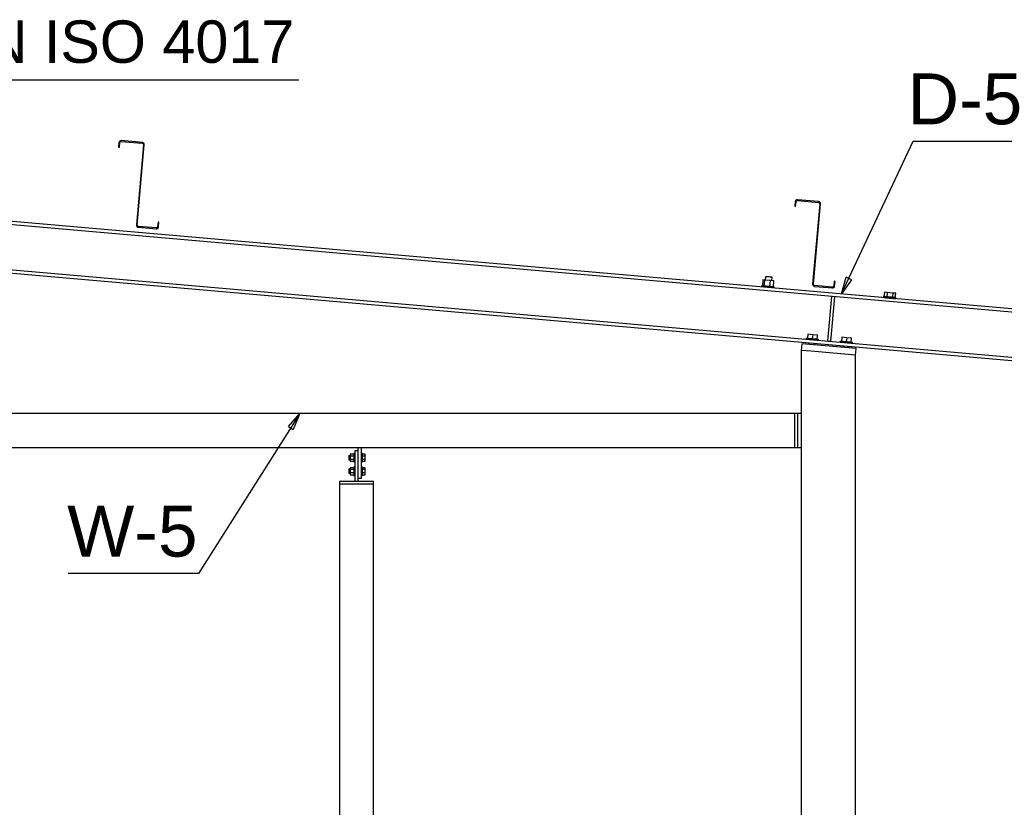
# Paper-space layout 'A0 Advance Steel' of a CAD drawing. Header units: millimetres. Extents: x -21 to 1320, y -7 to 928.
# Tile 84 of 134: x 809 to 867, y 350 to 397. Entities that reach past the tile are written whole.
import ezdxf

# ---------------------------------------------------------------- set-up
doc = ezdxf.new("R2010")
doc.units = ezdxf.units.MM
doc.layers.get('0').update_dxf_attribs({"linetype": 'CONTINUOUS'})
for name, color, linetype in [('AS_Belki', 145, 'CONTINUOUS'), ('AS_Blachy', 30, 'CONTINUOUS'), ('AS_Sruby', 9, 'CONTINUOUS')]:
    doc.layers.add(name, color=color, linetype=linetype)
doc.styles.add('Arial', font='arial.ttf', dxfattribs={"height": 150})

psp = doc.layouts.new('A0 Advance Steel')

# ---------------------------------------------------------------- linework, layer by layer
at = {"color": 0, "linetype": 'ByBlock', "lineweight": -2}
for p, q in [((856.958, 380.365), (857.231, 381.341)), ((857.533, 381.2), (857.231, 381.341)), ((857.533, 381.2), (856.958, 380.365)), ((824.351, 372.552), (825.027, 373.307)), ((825.027, 373.307), (824.633, 372.373)), ((824.351, 372.552), (824.633, 372.373))]:
    psp.add_line(p, q, dxfattribs=at)
at = {"color": 7}
for points in [[(790.57, 384.286), (790.989, 392.985), (824.963, 392.985)], [(856.958, 380.365), (861.171, 389.361), (867.924, 389.361)], [(825.027, 373.307), (819.052, 363.878), (811.37, 363.878)]]:
    psp.add_lwpolyline(points, dxfattribs=at)
at = {"layer": 'AS_Belki', "linetype": 'Continuous', "ltscale": 0.25}
for p, q in [((814.385, 389.333), (814.371, 389.286)), ((814.415, 389.371), (814.385, 389.333)), ((814.458, 389.394), (814.415, 389.371)), ((814.429, 389.31), (814.447, 389.332)), ((814.447, 389.332), (814.473, 389.346)), ((814.506, 389.399), (814.458, 389.394)), ((814.473, 389.346), (814.502, 389.35)), ((814.502, 389.35), (815.747, 389.241)), ((815.752, 389.291), (814.506, 389.399)), ((814.371, 389.286), (814.347, 389.012)), ((814.347, 389.012), (814.397, 389.008)), ((814.397, 389.008), (814.421, 389.281)), ((814.421, 389.281), (814.429, 389.31)), ((815.815, 389.159), (815.401, 384.428)), ((815.451, 384.423), (815.865, 389.155)), ((815.747, 389.241), (815.775, 389.233)), ((815.798, 389.277), (815.752, 389.291)), ((815.775, 389.233), (815.798, 389.214)), ((815.836, 389.246), (815.798, 389.277)), ((815.798, 389.214), (815.812, 389.189)), ((815.812, 389.189), (815.815, 389.159)), ((815.86, 389.204), (815.836, 389.246)), ((815.865, 389.155), (815.86, 389.204)), ((924.33, 374.471), (790.57, 386.173)), ((790.57, 385.993), (924.33, 374.29)), ((854.263, 385.884), (854.232, 385.846)), ((854.306, 385.908), (854.263, 385.884)), ((854.295, 385.846), (854.321, 385.86)), ((854.354, 385.913), (854.306, 385.908)), ((854.321, 385.86), (854.35, 385.863)), ((854.35, 385.863), (855.595, 385.755)), ((855.599, 385.804), (854.354, 385.913)), ((854.219, 385.8), (854.195, 385.526)), ((854.195, 385.526), (854.244, 385.521)), ((854.232, 385.846), (854.219, 385.8)), ((854.244, 385.521), (854.268, 385.795)), ((854.268, 385.795), (854.277, 385.823)), ((854.277, 385.823), (854.295, 385.846)), ((855.663, 385.673), (855.249, 380.941)), ((855.299, 380.937), (855.713, 385.669)), ((855.595, 385.755), (855.623, 385.746)), ((855.646, 385.791), (855.599, 385.804)), ((855.623, 385.746), (855.646, 385.728)), ((855.684, 385.76), (855.646, 385.791)), ((855.646, 385.728), (855.66, 385.702)), ((855.66, 385.702), (855.663, 385.673)), ((855.708, 385.717), (855.684, 385.76)), ((855.713, 385.669), (855.708, 385.717)), ((815.401, 384.428), (815.407, 384.379)), ((815.407, 384.379), (815.43, 384.336)), ((815.43, 384.336), (815.468, 384.306)), ((815.454, 384.394), (815.451, 384.423)), ((815.468, 384.368), (815.454, 384.394)), ((815.491, 384.35), (815.468, 384.368)), ((815.468, 384.306), (815.515, 384.292)), ((815.519, 384.342), (815.491, 384.35)), ((815.515, 384.292), (816.561, 384.201)), ((816.565, 384.25), (815.519, 384.342)), ((816.561, 384.201), (816.609, 384.206)), ((816.594, 384.254), (816.565, 384.25)), ((816.62, 384.268), (816.594, 384.254)), ((816.609, 384.206), (816.652, 384.229)), ((816.638, 384.291), (816.62, 384.268)), ((816.647, 384.319), (816.638, 384.291)), ((816.671, 384.593), (816.647, 384.319)), ((816.652, 384.229), (816.683, 384.267)), ((816.72, 384.588), (816.671, 384.593)), ((816.683, 384.267), (816.696, 384.314)), ((816.696, 384.314), (816.72, 384.588)), ((924.33, 371.6), (790.57, 383.302)), ((790.57, 383.122), (924.33, 371.419)), ((855.249, 380.941), (855.254, 380.893)), ((855.254, 380.893), (855.278, 380.85)), ((855.278, 380.85), (855.316, 380.82)), ((855.302, 380.908), (855.299, 380.937)), ((855.316, 380.882), (855.302, 380.908)), ((855.339, 380.864), (855.316, 380.882)), ((855.316, 380.82), (855.363, 380.806)), ((855.367, 380.856), (855.339, 380.864)), ((855.363, 380.806), (856.409, 380.714)), ((856.413, 380.764), (855.367, 380.856)), ((856.409, 380.714), (856.457, 380.72)), ((856.442, 380.767), (856.413, 380.764)), ((856.468, 380.781), (856.442, 380.767)), ((856.457, 380.72), (856.5, 380.743)), ((856.486, 380.804), (856.468, 380.781)), ((856.494, 380.832), (856.486, 380.804)), ((856.518, 381.106), (856.494, 380.832)), ((856.5, 380.743), (856.531, 380.781)), ((856.568, 381.102), (856.518, 381.106)), ((856.531, 380.781), (856.544, 380.828)), ((856.544, 380.828), (856.568, 381.102)), ((854.57, 377.031), (854.57, 265.307)), ((857.77, 376.751), (855.164, 376.979)), ((857.77, 265.307), (857.77, 376.751)), ((854.17, 373.307), (804.77, 373.307)), ((804.77, 371.307), (854.17, 371.307)), ((829.37, 369.147), (827.37, 369.147)), ((827.37, 369.147), (827.37, 327.107)), ((829.37, 327.107), (829.37, 369.147))]:
    psp.add_line(p, q, dxfattribs=at)
at = {"layer": 'AS_Blachy', "linetype": 'Continuous', "ltscale": 0.25}
for p, q in [((856.353, 380.217), (856.123, 377.587)), ((856.323, 377.57), (856.553, 380.2)), ((856.553, 380.2), (856.353, 380.217)), ((854.605, 377.429), (854.57, 377.031)), ((857.805, 377.149), (854.605, 377.429)), ((856.123, 377.587), (856.323, 377.57)), ((857.77, 376.751), (857.805, 377.149)), ((855.164, 376.979), (854.57, 377.031)), ((854.37, 373.307), (854.17, 373.307)), ((854.17, 373.307), (854.17, 371.307)), ((854.57, 373.307), (854.37, 373.307)), ((854.37, 371.307), (854.37, 373.307)), ((828.47, 371.107), (828.27, 371.107)), ((828.27, 371.107), (828.27, 369.307)), ((828.47, 371.107), (828.47, 371.307)), ((828.47, 369.307), (828.47, 371.107)), ((828.67, 369.507), (828.67, 371.307)), ((854.17, 371.307), (854.37, 371.307)), ((854.37, 371.307), (854.57, 371.307)), ((829.37, 369.307), (827.37, 369.307)), ((827.37, 369.307), (827.37, 369.147)), ((828.47, 369.507), (828.67, 369.507)), ((829.37, 369.147), (829.37, 369.307))]:
    psp.add_line(p, q, dxfattribs=at)
at = {"layer": 'AS_Sruby', "linetype": 'Continuous', "ltscale": 0.25}
for p, q in [((852.463, 381.381), (852.446, 381.182)), ((852.485, 381.379), (852.463, 381.381)), ((852.533, 381.375), (852.485, 381.379)), ((852.601, 381.369), (852.533, 381.375)), ((852.678, 381.362), (852.601, 381.369)), ((852.753, 381.355), (852.678, 381.362)), ((852.814, 381.35), (852.753, 381.355)), ((852.852, 381.347), (852.814, 381.35)), ((852.843, 381.147), (852.861, 381.346)), ((852.861, 381.346), (852.852, 381.347)), ((852.246, 380.838), (852.241, 380.778)), ((852.259, 380.837), (852.246, 380.838)), ((852.285, 380.834), (852.259, 380.837)), ((852.324, 380.831), (852.285, 380.834)), ((852.322, 381.192), (852.29, 380.834)), ((852.432, 381.183), (852.322, 381.192)), ((852.374, 380.826), (852.324, 380.831)), ((852.434, 380.821), (852.374, 380.826)), ((852.401, 380.824), (852.432, 381.183)), ((852.755, 381.154), (852.432, 381.183)), ((852.5, 380.815), (852.434, 380.821)), ((852.571, 380.809), (852.5, 380.815)), ((852.643, 380.803), (852.571, 380.809)), ((852.714, 380.797), (852.643, 380.803)), ((852.781, 380.791), (852.714, 380.797)), ((852.724, 380.796), (852.755, 381.154)), ((852.967, 381.136), (852.755, 381.154)), ((852.842, 380.785), (852.781, 380.791)), ((852.894, 380.781), (852.842, 380.785)), ((852.935, 380.777), (852.894, 380.781)), ((852.964, 380.775), (852.935, 380.777)), ((852.936, 380.777), (852.967, 381.136)), ((852.979, 380.773), (852.964, 380.775)), ((852.975, 380.714), (852.981, 380.773)), ((852.981, 380.773), (852.979, 380.773)), ((859.418, 380.21), (859.413, 380.15)), ((859.421, 380.21), (859.418, 380.21)), ((859.437, 380.208), (859.421, 380.21)), ((859.468, 380.206), (859.437, 380.208)), ((859.473, 380.456), (859.452, 380.207)), ((859.462, 380.146), (859.505, 380.142)), ((859.51, 380.202), (859.468, 380.206)), ((859.642, 380.442), (859.473, 380.456)), ((859.489, 380.144), (859.536, 380.14)), ((859.505, 380.142), (859.558, 380.138)), ((859.563, 380.197), (859.51, 380.202)), ((859.536, 380.14), (859.583, 380.136)), ((859.558, 380.138), (859.619, 380.132)), ((859.625, 380.192), (859.563, 380.197)), ((859.609, 380.133), (859.583, 380.135)), ((859.66, 380.129), (859.609, 380.133)), ((859.619, 380.132), (859.687, 380.126)), ((859.642, 380.442), (859.62, 380.192)), ((859.692, 380.186), (859.625, 380.192)), ((859.976, 380.412), (859.642, 380.442)), ((859.73, 380.123), (859.66, 380.129)), ((859.687, 380.126), (859.758, 380.12)), ((859.764, 380.18), (859.692, 380.186)), ((859.758, 380.12), (859.831, 380.114)), ((859.836, 380.174), (859.764, 380.18)), ((859.881, 380.109), (859.808, 380.116)), ((859.831, 380.114), (859.901, 380.108)), ((859.906, 380.167), (859.836, 380.174)), ((859.939, 380.104), (859.881, 380.109)), ((859.901, 380.108), (859.967, 380.102)), ((859.972, 380.162), (859.906, 380.167)), ((859.973, 380.101), (859.939, 380.104)), ((859.976, 380.412), (859.954, 380.163)), ((859.967, 380.102), (860.025, 380.097)), ((860.03, 380.157), (859.972, 380.162)), ((860.141, 380.398), (859.976, 380.412)), ((859.979, 380.101), (860.003, 380.099)), ((860.003, 380.099), (860.056, 380.094)), ((860.025, 380.097), (860.074, 380.093)), ((860.079, 380.152), (860.03, 380.157)), ((860.056, 380.094), (860.099, 380.09)), ((860.074, 380.093), (860.112, 380.089)), ((860.117, 380.149), (860.079, 380.152)), ((860.099, 380.09), (860.129, 380.088)), ((860.112, 380.089), (860.137, 380.087)), ((860.142, 380.147), (860.117, 380.149)), ((860.12, 380.149), (860.141, 380.398)), ((860.129, 380.088), (860.146, 380.086)), ((860.137, 380.087), (860.148, 380.086)), ((860.154, 380.146), (860.142, 380.147)), ((860.146, 380.086), (860.148, 380.086)), ((860.148, 380.086), (860.154, 380.146)), ((854.859, 377.738), (854.854, 377.678)), ((854.867, 377.737), (854.859, 377.738)), ((854.887, 377.736), (854.867, 377.737)), ((854.922, 377.733), (854.887, 377.736)), ((854.967, 377.729), (854.922, 377.733)), ((854.961, 377.98), (854.939, 377.731)), ((855.25, 377.955), (854.961, 377.98)), ((855.023, 377.724), (854.967, 377.729)), ((855.25, 377.955), (855.228, 377.706)), ((855.539, 377.93), (855.25, 377.955)), ((855.517, 377.68), (855.539, 377.93)), ((856.965, 377.805), (856.943, 377.556)), ((857.254, 377.779), (856.965, 377.805)), ((857.254, 377.779), (857.233, 377.53)), ((857.544, 377.754), (857.254, 377.779)), ((857.522, 377.505), (857.544, 377.754)), ((855.008, 377.484), (855, 377.394)), ((855.087, 377.718), (855.023, 377.724)), ((855.156, 377.712), (855.087, 377.718)), ((855.228, 377.706), (855.156, 377.712)), ((855.3, 377.7), (855.228, 377.706)), ((855.369, 377.693), (855.3, 377.7)), ((855.433, 377.688), (855.369, 377.693)), ((855.398, 377.36), (855.406, 377.449)), ((855.489, 377.683), (855.433, 377.688)), ((855.534, 377.679), (855.489, 377.683)), ((855.569, 377.676), (855.534, 377.679)), ((855.59, 377.674), (855.569, 377.676)), ((855.597, 377.674), (855.59, 377.674)), ((855.591, 377.614), (855.597, 377.674)), ((856.864, 377.563), (856.859, 377.503)), ((856.871, 377.562), (856.864, 377.563)), ((856.892, 377.56), (856.871, 377.562)), ((856.926, 377.557), (856.892, 377.56)), ((856.972, 377.553), (856.926, 377.557)), ((857.028, 377.548), (856.972, 377.553)), ((857.012, 377.309), (857.005, 377.219)), ((857.092, 377.543), (857.028, 377.548)), ((857.161, 377.537), (857.092, 377.543)), ((857.233, 377.53), (857.161, 377.537)), ((857.304, 377.524), (857.233, 377.53)), ((857.374, 377.518), (857.304, 377.524)), ((857.437, 377.513), (857.374, 377.518)), ((857.403, 377.184), (857.411, 377.274)), ((857.493, 377.508), (857.437, 377.513)), ((857.539, 377.504), (857.493, 377.508)), ((857.573, 377.501), (857.539, 377.504)), ((857.594, 377.499), (857.573, 377.501)), ((857.601, 377.498), (857.594, 377.499)), ((857.596, 377.438), (857.601, 377.498)), ((828.004, 370.827), (827.92, 370.827)), ((827.92, 370.827), (827.92, 370.818)), ((827.92, 370.818), (827.92, 370.792)), ((827.92, 370.792), (827.92, 370.753)), ((828.22, 370.908), (828.004, 370.908)), ((828.004, 370.908), (828.004, 370.807)), ((828.22, 370.807), (828.004, 370.807)), ((828.004, 370.807), (828.004, 370.607)), ((828.27, 370.947), (828.22, 370.947)), ((828.22, 370.947), (828.22, 370.943)), ((828.22, 370.943), (828.22, 370.929)), ((828.22, 370.929), (828.22, 370.907)), ((828.22, 370.907), (828.22, 370.877)), ((828.22, 370.877), (828.22, 370.841)), ((828.22, 370.841), (828.22, 370.799)), ((828.22, 370.799), (828.22, 370.754)), ((828.72, 370.947), (828.67, 370.947)), ((828.72, 370.943), (828.72, 370.947)), ((828.72, 370.929), (828.72, 370.943)), ((828.72, 370.907), (828.72, 370.929)), ((828.87, 370.908), (828.72, 370.908)), ((828.72, 370.877), (828.72, 370.907)), ((828.72, 370.841), (828.72, 370.877)), ((828.72, 370.799), (828.72, 370.841)), ((828.87, 370.807), (828.72, 370.807)), ((828.72, 370.754), (828.72, 370.799)), ((828.87, 370.807), (828.87, 370.908)), ((828.87, 370.607), (828.87, 370.807)), ((827.92, 370.753), (827.92, 370.707)), ((827.92, 370.707), (827.92, 370.661)), ((827.92, 370.661), (827.92, 370.622)), ((827.92, 370.622), (827.92, 370.596)), ((827.92, 370.596), (827.92, 370.587)), ((827.92, 370.587), (828.004, 370.587)), ((828.22, 370.607), (828.004, 370.607)), ((828.004, 370.607), (828.004, 370.507)), ((828.004, 370.507), (828.22, 370.507)), ((828.22, 370.754), (828.22, 370.707)), ((828.22, 370.707), (828.22, 370.66)), ((828.22, 370.66), (828.22, 370.615)), ((828.22, 370.615), (828.22, 370.574)), ((828.22, 370.574), (828.22, 370.538)), ((828.22, 370.538), (828.22, 370.508)), ((828.22, 370.508), (828.22, 370.486)), ((828.22, 370.486), (828.22, 370.472)), ((828.22, 370.472), (828.22, 370.467)), ((828.22, 370.467), (828.27, 370.467)), ((828.67, 370.467), (828.72, 370.467)), ((828.72, 370.707), (828.72, 370.754)), ((828.72, 370.66), (828.72, 370.707)), ((828.72, 370.615), (828.72, 370.66)), ((828.72, 370.574), (828.72, 370.615)), ((828.87, 370.607), (828.72, 370.607)), ((828.72, 370.538), (828.72, 370.574)), ((828.72, 370.508), (828.72, 370.538)), ((828.72, 370.486), (828.72, 370.508)), ((828.72, 370.507), (828.87, 370.507)), ((828.72, 370.472), (828.72, 370.486)), ((828.72, 370.467), (828.72, 370.472)), ((828.87, 370.507), (828.87, 370.607)), ((828.004, 370.027), (827.92, 370.027)), ((827.92, 370.027), (827.92, 370.018)), ((827.92, 370.018), (827.92, 369.992)), ((827.92, 369.992), (827.92, 369.953)), ((827.92, 369.953), (827.92, 369.907)), ((827.92, 369.907), (827.92, 369.861)), ((827.92, 369.861), (827.92, 369.822)), ((827.92, 369.822), (827.92, 369.796)), ((827.92, 369.796), (827.92, 369.787)), ((827.92, 369.787), (828.004, 369.787)), ((828.22, 370.108), (828.004, 370.108)), ((828.004, 370.108), (828.004, 370.007)), ((828.22, 370.007), (828.004, 370.007)), ((828.004, 370.007), (828.004, 369.807)), ((828.22, 369.807), (828.004, 369.807)), ((828.004, 369.807), (828.004, 369.707)), ((828.004, 369.707), (828.22, 369.707)), ((828.27, 370.147), (828.22, 370.147)), ((828.22, 370.147), (828.22, 370.143)), ((828.22, 370.143), (828.22, 370.129)), ((828.22, 370.129), (828.22, 370.107)), ((828.22, 370.107), (828.22, 370.077)), ((828.22, 370.077), (828.22, 370.041)), ((828.22, 370.041), (828.22, 369.999)), ((828.22, 369.999), (828.22, 369.954)), ((828.22, 369.954), (828.22, 369.907)), ((828.22, 369.907), (828.22, 369.86)), ((828.22, 369.86), (828.22, 369.815)), ((828.22, 369.815), (828.22, 369.774)), ((828.22, 369.774), (828.22, 369.738)), ((828.22, 369.738), (828.22, 369.708)), ((828.22, 369.708), (828.22, 369.686)), ((828.22, 369.686), (828.22, 369.672)), ((828.22, 369.672), (828.22, 369.667)), ((828.22, 369.667), (828.27, 369.667)), ((828.72, 370.147), (828.67, 370.147)), ((828.67, 369.667), (828.72, 369.667)), ((828.72, 370.143), (828.72, 370.147)), ((828.72, 370.129), (828.72, 370.143)), ((828.72, 370.107), (828.72, 370.129)), ((828.87, 370.108), (828.72, 370.108)), ((828.72, 370.077), (828.72, 370.107)), ((828.72, 370.041), (828.72, 370.077)), ((828.72, 369.999), (828.72, 370.041)), ((828.87, 370.007), (828.72, 370.007)), ((828.72, 369.954), (828.72, 369.999)), ((828.72, 369.907), (828.72, 369.954)), ((828.72, 369.86), (828.72, 369.907)), ((828.72, 369.815), (828.72, 369.86)), ((828.72, 369.774), (828.72, 369.815)), ((828.87, 369.807), (828.72, 369.807)), ((828.72, 369.738), (828.72, 369.774)), ((828.72, 369.708), (828.72, 369.738)), ((828.72, 369.686), (828.72, 369.708)), ((828.72, 369.707), (828.87, 369.707)), ((828.72, 369.672), (828.72, 369.686)), ((828.72, 369.667), (828.72, 369.672)), ((828.87, 370.007), (828.87, 370.108)), ((828.87, 369.807), (828.87, 370.007)), ((828.87, 369.707), (828.87, 369.807))]:
    psp.add_line(p, q, dxfattribs=at)

# ---------------------------------------------------------------- texts
at = {"color": 7, "style": 'Arial'}
for s, height, p in [('M16x65 EN ISO 4017', 2.5, (790.73, 393.985)), ('D-5', 3, (860.847, 390.361)), ('W-5', 3, (811.319, 364.878))]:
    psp.add_text(s, height=height, dxfattribs=at).set_placement(p)

doc.saveas('drawing.dxf')
